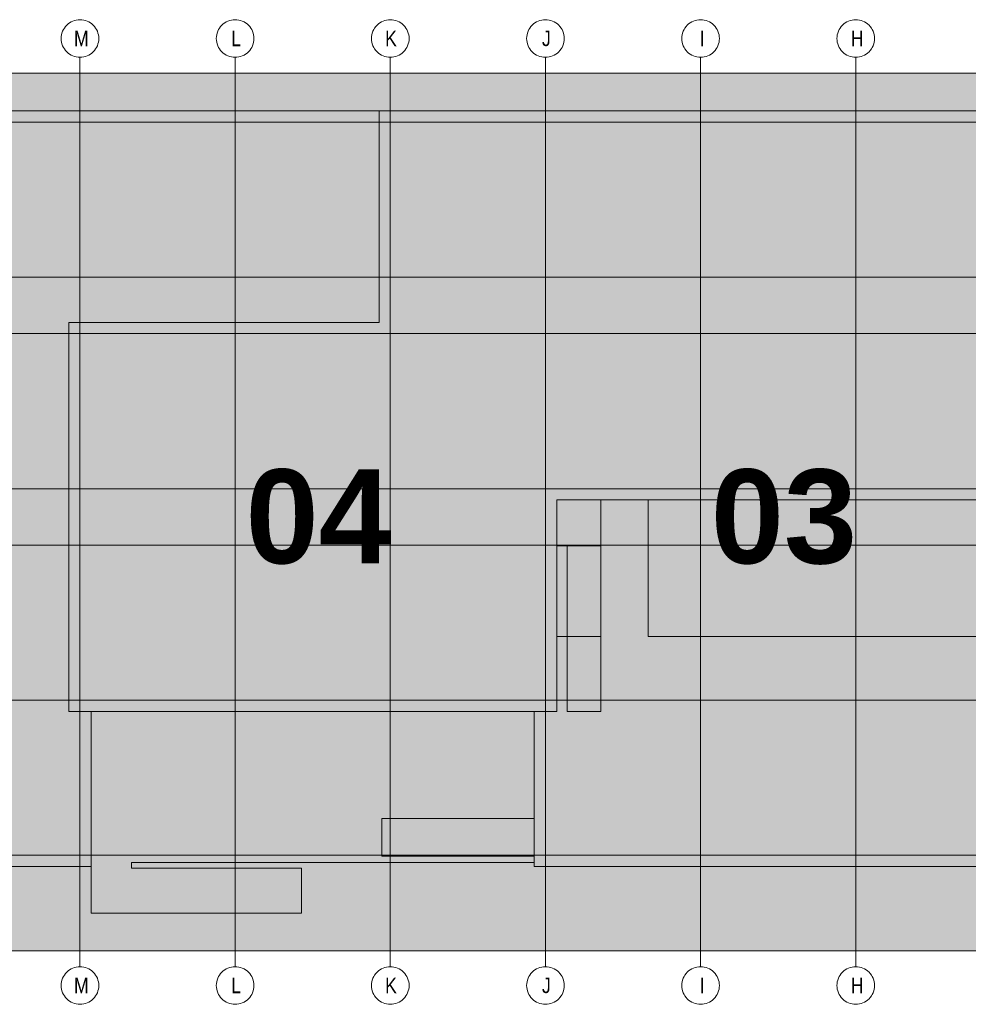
# Model space of a CAD drawing. Extents: x -620 to 300, y 62 to 1162.
# Tile 27 of 256: x 193 to 236, y 238 to 282. Entities that reach past the tile are written whole.
import ezdxf
from ezdxf.lldxf.tags import DXFTag

# ---------------------------------------------------------------- set-up
doc = ezdxf.new("R2010")
doc.units = 0
doc.layers.add('PK_LP', color=7, linetype='Continuous', lineweight=9)
doc.layers.add('PK_LP_Achsen', color=7, linetype='STRICHPUNKT2', lineweight=5)
for name, color, linetype, lineweight, true_color in [('PK_LP_T02', 7, 'Continuous', 9, 0xff6600), ('PK_LP_T02_Rest', 9, 'Continuous', 9, 0x808080), ('PK_LP_T06_Rest', 9, 'Continuous', 9, 0x808080), ('PK_LP_Tennung', 9, 'Continuous', 18, 0x808080)]:
    doc.layers.add(name, color=color, linetype=linetype, lineweight=lineweight, true_color=true_color)
doc.styles.get("Standard").update_dxf_attribs({"font": 'ARIALN.TTF'})
tags = doc.linetypes.add('grob', pattern=[14, 3, -8, 3]).pattern_tags.tags
tags[8:9] = [DXFTag(74, 4), DXFTag(75, 0), DXFTag(340, '0'), DXFTag(46, 0.0), DXFTag(50, 0.0), DXFTag(44, 0.0), DXFTag(45, 0.0)]
tags[6:7] = [DXFTag(74, 4), DXFTag(75, 0), DXFTag(340, '0'), DXFTag(46, 0.0), DXFTag(50, 0.0), DXFTag(44, 0.0), DXFTag(45, 0.0)]
tags[4:5] = [DXFTag(74, 4), DXFTag(75, 0), DXFTag(340, '0'), DXFTag(46, 0.0), DXFTag(50, 0.0), DXFTag(44, 0.0), DXFTag(45, 0.0)]
tags = doc.linetypes.add('STRICHPUNKT2', pattern=[12.7, 6.35, -3.175, 0, -3.175]).pattern_tags.tags
tags[10:11] = [DXFTag(74, 4), DXFTag(75, 0), DXFTag(340, '0'), DXFTag(46, 0.0), DXFTag(50, 0.0), DXFTag(44, 0.0), DXFTag(45, 0.0)]
tags[8:9] = [DXFTag(74, 4), DXFTag(75, 0), DXFTag(340, '0'), DXFTag(46, 0.0), DXFTag(50, 0.0), DXFTag(44, 0.0), DXFTag(45, 0.0)]
tags[6:7] = [DXFTag(74, 4), DXFTag(75, 0), DXFTag(340, '0'), DXFTag(46, 0.0), DXFTag(50, 0.0), DXFTag(44, 0.0), DXFTag(45, 0.0)]
tags[4:5] = [DXFTag(74, 4), DXFTag(75, 0), DXFTag(340, '0'), DXFTag(46, 0.0), DXFTag(50, 0.0), DXFTag(44, 0.0), DXFTag(45, 0.0)]

# ---------------------------------------------------------------- blocks, each defined once
blk = doc.blocks.new('Blockreferenz-A06G94XN8I')
at = {"layer": 'PK_LP', "linetype": 'grob', "lineweight": 5, "ltscale": 0.13}
for p, q in [((169.728, 279.685), (195.568, 279.685)), ((195.568, 279.685), (216.605, 279.685)), ((195.568, 240.014), (195.568, 279.685)), ((195.568, 279.685), (195.568, 240.014)), ((216.605, 279.685), (237.643, 279.685)), ((216.605, 240.014), (216.605, 279.685)), ((216.605, 279.685), (216.605, 240.014)), ((195.568, 240.014), (169.728, 240.014)), ((216.605, 240.014), (195.568, 240.014)), ((237.643, 240.014), (216.605, 240.014))]:
    blk.add_line(p, q, dxfattribs=at)
at = {"layer": 'PK_LP', "linetype": 'ByBlock', "lineweight": 13, "ltscale": 0.13}
for p, q in [((209.085, 277.985), (144.395, 277.985)), ((209.085, 268.423), (209.085, 277.985)), ((209.085, 268.423), (209.085, 277.985)), ((209.085, 277.985), (238.15, 277.985)), ((195.06, 250.833), (195.06, 268.423)), ((195.06, 268.423), (209.085, 268.423)), ((195.06, 250.833), (195.06, 268.423)), ((195.06, 268.423), (209.085, 268.423)), ((221.25, 260.395), (217.113, 260.395)), ((217.113, 260.395), (217.113, 258.319)), ((219.11, 260.395), (217.113, 260.395)), ((217.113, 260.395), (217.113, 258.319)), ((237.135, 260.395), (217.113, 260.395)), ((217.113, 260.395), (217.113, 250.833)), ((219.11, 250.833), (219.11, 260.395)), ((221.25, 254.222), (221.25, 260.395)), ((217.113, 258.319), (219.11, 258.319)), ((217.113, 258.319), (217.58, 258.319)), ((217.58, 258.319), (217.58, 250.833)), ((219.11, 258.319), (219.11, 254.222)), ((219.11, 254.222), (217.113, 254.222)), ((217.113, 254.222), (217.113, 250.833)), ((237.135, 254.222), (221.25, 254.222)), ((196.075, 250.833), (195.06, 250.833)), ((217.113, 250.833), (195.06, 250.833)), ((196.075, 250.833), (196.075, 241.714)), ((216.098, 250.833), (196.075, 250.833)), ((196.075, 243.82), (196.075, 250.833)), ((216.098, 243.996), (216.098, 250.833)), ((217.113, 250.833), (216.098, 250.833)), ((216.098, 250.833), (216.098, 245.994)), ((217.58, 250.833), (219.11, 250.833)), ((209.213, 245.994), (209.213, 244.294)), ((216.098, 245.994), (209.213, 245.994)), ((197.901, 243.754), (197.901, 243.996)), ((197.901, 243.996), (216.098, 243.996)), ((209.213, 244.294), (216.098, 244.294)), ((216.098, 244.294), (216.098, 243.82)), ((143.38, 243.82), (196.075, 243.82)), ((205.585, 243.754), (197.901, 243.754)), ((205.585, 241.714), (205.585, 243.754)), ((216.098, 243.82), (238.15, 243.82)), ((196.075, 241.714), (205.585, 241.714))]:
    blk.add_line(p, q, dxfattribs=at)
at = {"layer": 'PK_LP_Achsen', "linetype": 'ByBlock', "ltscale": 0.13}
for p, q in [((194.861, 281.73), (194.911, 281.797)), ((194.911, 281.797), (194.967, 281.859)), ((194.967, 281.859), (195.028, 281.915)), ((195.028, 281.915), (195.095, 281.964)), ((195.095, 281.964), (195.167, 282.007)), ((195.167, 282.007), (195.242, 282.043)), ((195.242, 282.043), (195.321, 282.071)), ((195.321, 282.071), (195.402, 282.091)), ((195.402, 282.091), (195.484, 282.103)), ((195.484, 282.103), (195.568, 282.108)), ((195.568, 282.108), (195.651, 282.103)), ((195.651, 282.103), (195.734, 282.091)), ((195.734, 282.091), (195.814, 282.071)), ((195.814, 282.071), (195.893, 282.043)), ((195.893, 282.043), (195.968, 282.007)), ((195.968, 282.007), (196.04, 281.964)), ((196.04, 281.964), (196.107, 281.915)), ((196.107, 281.915), (196.169, 281.859)), ((196.169, 281.859), (196.225, 281.797)), ((196.225, 281.797), (196.274, 281.73)), ((201.873, 281.73), (201.923, 281.797)), ((201.923, 281.797), (201.979, 281.859)), ((201.979, 281.859), (202.041, 281.915)), ((202.041, 281.915), (202.108, 281.964)), ((202.108, 281.964), (202.18, 282.007)), ((202.18, 282.007), (202.255, 282.043)), ((202.255, 282.043), (202.333, 282.071)), ((202.333, 282.071), (202.414, 282.091)), ((202.414, 282.091), (202.497, 282.103)), ((202.497, 282.103), (202.58, 282.108)), ((202.58, 282.108), (202.664, 282.103)), ((202.664, 282.103), (202.746, 282.091)), ((202.746, 282.091), (202.827, 282.071)), ((202.827, 282.071), (202.905, 282.043)), ((202.905, 282.043), (202.981, 282.007)), ((202.981, 282.007), (203.052, 281.964)), ((203.052, 281.964), (203.119, 281.915)), ((203.119, 281.915), (203.181, 281.859)), ((203.181, 281.859), (203.237, 281.797)), ((203.237, 281.797), (203.287, 281.73)), ((208.886, 281.73), (208.936, 281.797)), ((208.936, 281.797), (208.992, 281.859)), ((208.992, 281.859), (209.053, 281.915)), ((209.053, 281.915), (209.12, 281.964)), ((209.12, 281.964), (209.192, 282.007)), ((209.192, 282.007), (209.267, 282.043)), ((209.267, 282.043), (209.346, 282.071)), ((209.346, 282.071), (209.427, 282.091)), ((209.427, 282.091), (209.509, 282.103)), ((209.509, 282.103), (209.593, 282.108)), ((209.593, 282.108), (209.676, 282.103)), ((209.676, 282.103), (209.759, 282.091)), ((209.759, 282.091), (209.839, 282.071)), ((209.839, 282.071), (209.918, 282.043)), ((209.918, 282.043), (209.993, 282.007)), ((209.993, 282.007), (210.065, 281.964)), ((210.065, 281.964), (210.132, 281.915)), ((210.132, 281.915), (210.194, 281.859)), ((210.194, 281.859), (210.25, 281.797)), ((210.25, 281.797), (210.299, 281.73)), ((215.898, 281.73), (215.948, 281.797)), ((215.948, 281.797), (216.004, 281.859)), ((216.004, 281.859), (216.066, 281.915)), ((216.066, 281.915), (216.133, 281.964)), ((216.133, 281.964), (216.205, 282.007)), ((216.205, 282.007), (216.28, 282.043)), ((216.28, 282.043), (216.358, 282.071)), ((216.358, 282.071), (216.439, 282.091)), ((216.439, 282.091), (216.522, 282.103)), ((216.522, 282.103), (216.605, 282.108)), ((216.605, 282.108), (216.689, 282.103)), ((216.689, 282.103), (216.771, 282.091)), ((216.771, 282.091), (216.852, 282.071)), ((216.852, 282.071), (216.93, 282.043)), ((216.93, 282.043), (217.006, 282.007)), ((217.006, 282.007), (217.077, 281.964)), ((217.077, 281.964), (217.144, 281.915)), ((217.144, 281.915), (217.206, 281.859)), ((217.206, 281.859), (217.262, 281.797)), ((217.262, 281.797), (217.312, 281.73)), ((222.911, 281.73), (222.961, 281.797)), ((222.961, 281.797), (223.017, 281.859)), ((223.017, 281.859), (223.078, 281.915)), ((223.078, 281.915), (223.145, 281.964)), ((223.145, 281.964), (223.217, 282.007)), ((223.217, 282.007), (223.292, 282.043)), ((223.292, 282.043), (223.371, 282.071)), ((223.371, 282.071), (223.452, 282.091)), ((223.452, 282.091), (223.534, 282.103)), ((223.534, 282.103), (223.618, 282.108)), ((223.618, 282.108), (223.701, 282.103)), ((223.701, 282.103), (223.784, 282.091)), ((223.784, 282.091), (223.864, 282.071)), ((223.864, 282.071), (223.943, 282.043)), ((223.943, 282.043), (224.018, 282.007)), ((224.018, 282.007), (224.09, 281.964)), ((224.09, 281.964), (224.157, 281.915)), ((224.157, 281.915), (224.219, 281.859)), ((224.219, 281.859), (224.275, 281.797)), ((224.275, 281.797), (224.324, 281.73)), ((229.923, 281.73), (229.973, 281.797)), ((229.973, 281.797), (230.029, 281.859)), ((230.029, 281.859), (230.091, 281.915)), ((230.091, 281.915), (230.158, 281.964)), ((230.158, 281.964), (230.23, 282.007)), ((230.23, 282.007), (230.305, 282.043)), ((230.305, 282.043), (230.383, 282.071)), ((230.383, 282.071), (230.464, 282.091)), ((230.464, 282.091), (230.547, 282.103)), ((230.547, 282.103), (230.63, 282.108)), ((230.63, 282.108), (230.714, 282.103)), ((230.714, 282.103), (230.796, 282.091)), ((230.796, 282.091), (230.877, 282.071)), ((230.877, 282.071), (230.955, 282.043)), ((230.955, 282.043), (231.031, 282.007)), ((231.031, 282.007), (231.102, 281.964)), ((231.102, 281.964), (231.169, 281.915)), ((231.169, 281.915), (231.231, 281.859)), ((231.231, 281.859), (231.287, 281.797)), ((231.287, 281.797), (231.337, 281.73)), ((194.722, 281.341), (194.734, 281.423)), ((194.734, 281.423), (194.754, 281.504)), ((194.754, 281.504), (194.782, 281.583)), ((194.782, 281.583), (194.818, 281.658)), ((194.818, 281.658), (194.861, 281.73)), ((196.274, 281.73), (196.317, 281.658)), ((196.317, 281.658), (196.353, 281.583)), ((196.353, 281.583), (196.381, 281.504)), ((196.381, 281.504), (196.401, 281.423)), ((196.401, 281.423), (196.414, 281.341)), ((201.734, 281.341), (201.747, 281.423)), ((201.747, 281.423), (201.767, 281.504)), ((201.767, 281.504), (201.795, 281.583)), ((201.795, 281.583), (201.831, 281.658)), ((201.831, 281.658), (201.873, 281.73)), ((203.287, 281.73), (203.33, 281.658)), ((203.33, 281.658), (203.365, 281.583)), ((203.365, 281.583), (203.394, 281.504)), ((203.394, 281.504), (203.414, 281.423)), ((203.414, 281.423), (203.426, 281.341)), ((208.747, 281.341), (208.759, 281.423)), ((208.759, 281.423), (208.779, 281.504)), ((208.779, 281.504), (208.807, 281.583)), ((208.807, 281.583), (208.843, 281.658)), ((208.843, 281.658), (208.886, 281.73)), ((210.299, 281.73), (210.342, 281.658)), ((210.342, 281.658), (210.378, 281.583)), ((210.378, 281.583), (210.406, 281.504)), ((210.406, 281.504), (210.426, 281.423)), ((210.426, 281.423), (210.439, 281.341)), ((215.759, 281.341), (215.772, 281.423)), ((215.772, 281.423), (215.792, 281.504)), ((215.792, 281.504), (215.82, 281.583)), ((215.82, 281.583), (215.856, 281.658)), ((215.856, 281.658), (215.898, 281.73)), ((217.312, 281.73), (217.355, 281.658)), ((217.355, 281.658), (217.39, 281.583)), ((217.39, 281.583), (217.419, 281.504)), ((217.419, 281.504), (217.439, 281.423)), ((217.439, 281.423), (217.451, 281.341)), ((222.772, 281.341), (222.784, 281.423)), ((222.784, 281.423), (222.804, 281.504)), ((222.804, 281.504), (222.832, 281.583)), ((222.832, 281.583), (222.868, 281.658)), ((222.868, 281.658), (222.911, 281.73)), ((224.324, 281.73), (224.367, 281.658)), ((224.367, 281.658), (224.403, 281.583)), ((224.403, 281.583), (224.431, 281.504)), ((224.431, 281.504), (224.451, 281.423)), ((224.451, 281.423), (224.464, 281.341)), ((229.784, 281.341), (229.797, 281.423)), ((229.797, 281.423), (229.817, 281.504)), ((229.817, 281.504), (229.845, 281.583)), ((229.845, 281.583), (229.881, 281.658)), ((229.881, 281.658), (229.923, 281.73)), ((231.337, 281.73), (231.38, 281.658)), ((231.38, 281.658), (231.415, 281.583)), ((231.415, 281.583), (231.444, 281.504)), ((231.444, 281.504), (231.464, 281.423)), ((231.464, 281.423), (231.476, 281.341)), ((194.718, 281.258), (194.722, 281.341)), ((194.722, 281.174), (194.718, 281.258)), ((194.734, 281.092), (194.722, 281.174)), ((194.754, 281.011), (194.734, 281.092)), ((194.782, 280.932), (194.754, 281.011)), ((194.818, 280.857), (194.782, 280.932)), ((196.353, 280.932), (196.317, 280.857)), ((196.381, 281.011), (196.353, 280.932)), ((196.401, 281.092), (196.381, 281.011)), ((196.414, 281.174), (196.401, 281.092)), ((196.414, 281.341), (196.418, 281.258)), ((196.418, 281.258), (196.414, 281.174)), ((201.73, 281.258), (201.734, 281.341)), ((201.734, 281.174), (201.73, 281.258)), ((201.747, 281.092), (201.734, 281.174)), ((201.767, 281.011), (201.747, 281.092)), ((201.795, 280.932), (201.767, 281.011)), ((201.831, 280.857), (201.795, 280.932)), ((203.365, 280.932), (203.33, 280.857)), ((203.394, 281.011), (203.365, 280.932)), ((203.414, 281.092), (203.394, 281.011)), ((203.426, 281.174), (203.414, 281.092)), ((203.426, 281.341), (203.43, 281.258)), ((203.43, 281.258), (203.426, 281.174)), ((208.743, 281.258), (208.747, 281.341)), ((208.747, 281.174), (208.743, 281.258)), ((208.759, 281.092), (208.747, 281.174)), ((208.779, 281.011), (208.759, 281.092)), ((208.807, 280.932), (208.779, 281.011)), ((208.843, 280.857), (208.807, 280.932)), ((210.378, 280.932), (210.342, 280.857)), ((210.406, 281.011), (210.378, 280.932)), ((210.426, 281.092), (210.406, 281.011)), ((210.439, 281.174), (210.426, 281.092)), ((210.439, 281.341), (210.443, 281.258)), ((210.443, 281.258), (210.439, 281.174)), ((215.755, 281.258), (215.759, 281.341)), ((215.759, 281.174), (215.755, 281.258)), ((215.772, 281.092), (215.759, 281.174)), ((215.792, 281.011), (215.772, 281.092)), ((215.82, 280.932), (215.792, 281.011)), ((215.856, 280.857), (215.82, 280.932)), ((217.39, 280.932), (217.355, 280.857)), ((217.419, 281.011), (217.39, 280.932)), ((217.439, 281.092), (217.419, 281.011)), ((217.451, 281.174), (217.439, 281.092)), ((217.451, 281.341), (217.455, 281.258)), ((217.455, 281.258), (217.451, 281.174)), ((222.768, 281.258), (222.772, 281.341)), ((222.772, 281.174), (222.768, 281.258)), ((222.784, 281.092), (222.772, 281.174)), ((222.804, 281.011), (222.784, 281.092)), ((222.832, 280.932), (222.804, 281.011)), ((222.868, 280.857), (222.832, 280.932)), ((224.403, 280.932), (224.367, 280.857)), ((224.431, 281.011), (224.403, 280.932)), ((224.451, 281.092), (224.431, 281.011)), ((224.464, 281.174), (224.451, 281.092)), ((224.464, 281.341), (224.468, 281.258)), ((224.468, 281.258), (224.464, 281.174)), ((229.78, 281.258), (229.784, 281.341)), ((229.784, 281.174), (229.78, 281.258)), ((229.797, 281.092), (229.784, 281.174)), ((229.817, 281.011), (229.797, 281.092)), ((229.845, 280.932), (229.817, 281.011)), ((229.881, 280.857), (229.845, 280.932)), ((231.415, 280.932), (231.38, 280.857)), ((231.444, 281.011), (231.415, 280.932)), ((231.464, 281.092), (231.444, 281.011)), ((231.476, 281.174), (231.464, 281.092)), ((231.476, 281.341), (231.48, 281.258)), ((231.48, 281.258), (231.476, 281.174)), ((194.861, 280.785), (194.818, 280.857)), ((194.911, 280.718), (194.861, 280.785)), ((194.967, 280.656), (194.911, 280.718)), ((195.028, 280.6), (194.967, 280.656)), ((195.095, 280.551), (195.028, 280.6)), ((195.167, 280.508), (195.095, 280.551)), ((195.242, 280.472), (195.167, 280.508)), ((195.321, 280.444), (195.242, 280.472)), ((195.893, 280.472), (195.814, 280.444)), ((195.968, 280.508), (195.893, 280.472)), ((196.04, 280.551), (195.968, 280.508)), ((196.107, 280.6), (196.04, 280.551)), ((196.169, 280.656), (196.107, 280.6)), ((196.225, 280.718), (196.169, 280.656)), ((196.274, 280.785), (196.225, 280.718)), ((196.317, 280.857), (196.274, 280.785)), ((201.873, 280.785), (201.831, 280.857)), ((201.923, 280.718), (201.873, 280.785)), ((201.979, 280.656), (201.923, 280.718)), ((202.041, 280.6), (201.979, 280.656)), ((202.108, 280.551), (202.041, 280.6)), ((202.18, 280.508), (202.108, 280.551)), ((202.255, 280.472), (202.18, 280.508)), ((202.333, 280.444), (202.255, 280.472)), ((202.905, 280.472), (202.827, 280.444)), ((202.981, 280.508), (202.905, 280.472)), ((203.052, 280.551), (202.981, 280.508)), ((203.119, 280.6), (203.052, 280.551)), ((203.181, 280.656), (203.119, 280.6)), ((203.237, 280.718), (203.181, 280.656)), ((203.287, 280.785), (203.237, 280.718)), ((203.33, 280.857), (203.287, 280.785)), ((208.886, 280.785), (208.843, 280.857)), ((208.936, 280.718), (208.886, 280.785)), ((208.992, 280.656), (208.936, 280.718)), ((209.053, 280.6), (208.992, 280.656)), ((209.12, 280.551), (209.053, 280.6)), ((209.192, 280.508), (209.12, 280.551)), ((209.267, 280.472), (209.192, 280.508)), ((209.346, 280.444), (209.267, 280.472)), ((209.918, 280.472), (209.839, 280.444)), ((209.993, 280.508), (209.918, 280.472)), ((210.065, 280.551), (209.993, 280.508)), ((210.132, 280.6), (210.065, 280.551)), ((210.194, 280.656), (210.132, 280.6)), ((210.25, 280.718), (210.194, 280.656)), ((210.299, 280.785), (210.25, 280.718)), ((210.342, 280.857), (210.299, 280.785)), ((215.898, 280.785), (215.856, 280.857)), ((215.948, 280.718), (215.898, 280.785)), ((216.004, 280.656), (215.948, 280.718)), ((216.066, 280.6), (216.004, 280.656)), ((216.133, 280.551), (216.066, 280.6)), ((216.205, 280.508), (216.133, 280.551)), ((216.28, 280.472), (216.205, 280.508)), ((216.358, 280.444), (216.28, 280.472)), ((216.93, 280.472), (216.852, 280.444)), ((217.006, 280.508), (216.93, 280.472)), ((217.077, 280.551), (217.006, 280.508)), ((217.144, 280.6), (217.077, 280.551)), ((217.206, 280.656), (217.144, 280.6)), ((217.262, 280.718), (217.206, 280.656)), ((217.312, 280.785), (217.262, 280.718)), ((217.355, 280.857), (217.312, 280.785)), ((222.911, 280.785), (222.868, 280.857)), ((222.961, 280.718), (222.911, 280.785)), ((223.017, 280.656), (222.961, 280.718)), ((223.078, 280.6), (223.017, 280.656)), ((223.145, 280.551), (223.078, 280.6)), ((223.217, 280.508), (223.145, 280.551)), ((223.292, 280.472), (223.217, 280.508)), ((223.371, 280.444), (223.292, 280.472)), ((223.943, 280.472), (223.864, 280.444)), ((224.018, 280.508), (223.943, 280.472)), ((224.09, 280.551), (224.018, 280.508)), ((224.157, 280.6), (224.09, 280.551)), ((224.219, 280.656), (224.157, 280.6)), ((224.275, 280.718), (224.219, 280.656)), ((224.324, 280.785), (224.275, 280.718)), ((224.367, 280.857), (224.324, 280.785)), ((229.923, 280.785), (229.881, 280.857)), ((229.973, 280.718), (229.923, 280.785)), ((230.029, 280.656), (229.973, 280.718)), ((230.091, 280.6), (230.029, 280.656)), ((230.158, 280.551), (230.091, 280.6)), ((230.23, 280.508), (230.158, 280.551)), ((230.305, 280.472), (230.23, 280.508)), ((230.383, 280.444), (230.305, 280.472)), ((230.955, 280.472), (230.877, 280.444)), ((231.031, 280.508), (230.955, 280.472)), ((231.102, 280.551), (231.031, 280.508)), ((231.169, 280.6), (231.102, 280.551)), ((231.231, 280.656), (231.169, 280.6)), ((231.287, 280.718), (231.231, 280.656)), ((231.337, 280.785), (231.287, 280.718)), ((231.38, 280.857), (231.337, 280.785)), ((195.402, 280.424), (195.321, 280.444)), ((195.484, 280.412), (195.402, 280.424)), ((195.568, 280.408), (195.484, 280.412)), ((195.651, 280.412), (195.568, 280.408)), ((195.734, 280.424), (195.651, 280.412)), ((195.814, 280.444), (195.734, 280.424)), ((202.414, 280.424), (202.333, 280.444)), ((202.497, 280.412), (202.414, 280.424)), ((202.58, 280.408), (202.497, 280.412)), ((202.664, 280.412), (202.58, 280.408)), ((202.746, 280.424), (202.664, 280.412)), ((202.827, 280.444), (202.746, 280.424)), ((209.427, 280.424), (209.346, 280.444)), ((209.509, 280.412), (209.427, 280.424)), ((209.593, 280.408), (209.509, 280.412)), ((209.676, 280.412), (209.593, 280.408)), ((209.759, 280.424), (209.676, 280.412)), ((209.839, 280.444), (209.759, 280.424)), ((216.439, 280.424), (216.358, 280.444)), ((216.522, 280.412), (216.439, 280.424)), ((216.605, 280.408), (216.522, 280.412)), ((216.689, 280.412), (216.605, 280.408)), ((216.771, 280.424), (216.689, 280.412)), ((216.852, 280.444), (216.771, 280.424)), ((223.452, 280.424), (223.371, 280.444)), ((223.534, 280.412), (223.452, 280.424)), ((223.618, 280.408), (223.534, 280.412)), ((223.701, 280.412), (223.618, 280.408)), ((223.784, 280.424), (223.701, 280.412)), ((223.864, 280.444), (223.784, 280.424)), ((230.464, 280.424), (230.383, 280.444)), ((230.547, 280.412), (230.464, 280.424)), ((230.63, 280.408), (230.547, 280.412)), ((230.714, 280.412), (230.63, 280.408)), ((230.796, 280.424), (230.714, 280.412)), ((230.877, 280.444), (230.796, 280.424)), ((194.967, 239.042), (195.028, 239.098)), ((195.028, 239.098), (195.095, 239.148)), ((195.095, 239.148), (195.167, 239.191)), ((195.167, 239.191), (195.242, 239.227)), ((195.242, 239.227), (195.321, 239.255)), ((195.321, 239.255), (195.402, 239.275)), ((195.402, 239.275), (195.484, 239.287)), ((195.484, 239.287), (195.568, 239.291)), ((195.568, 239.291), (195.651, 239.287)), ((195.651, 239.287), (195.734, 239.275)), ((195.734, 239.275), (195.814, 239.255)), ((195.814, 239.255), (195.893, 239.227)), ((195.893, 239.227), (195.968, 239.191)), ((195.968, 239.191), (196.04, 239.148)), ((196.04, 239.148), (196.107, 239.098)), ((196.107, 239.098), (196.169, 239.042)), ((201.979, 239.042), (202.041, 239.098)), ((202.041, 239.098), (202.108, 239.148)), ((202.108, 239.148), (202.18, 239.191)), ((202.18, 239.191), (202.255, 239.227)), ((202.255, 239.227), (202.333, 239.255)), ((202.333, 239.255), (202.414, 239.275)), ((202.414, 239.275), (202.497, 239.287)), ((202.497, 239.287), (202.58, 239.291)), ((202.58, 239.291), (202.664, 239.287)), ((202.664, 239.287), (202.746, 239.275)), ((202.746, 239.275), (202.827, 239.255)), ((202.827, 239.255), (202.905, 239.227)), ((202.905, 239.227), (202.981, 239.191)), ((202.981, 239.191), (203.052, 239.148)), ((203.052, 239.148), (203.119, 239.098)), ((203.119, 239.098), (203.181, 239.042)), ((208.992, 239.042), (209.053, 239.098)), ((209.053, 239.098), (209.12, 239.148)), ((209.12, 239.148), (209.192, 239.191)), ((209.192, 239.191), (209.267, 239.227)), ((209.267, 239.227), (209.346, 239.255)), ((209.346, 239.255), (209.427, 239.275)), ((209.427, 239.275), (209.509, 239.287)), ((209.509, 239.287), (209.593, 239.291)), ((209.593, 239.291), (209.676, 239.287)), ((209.676, 239.287), (209.759, 239.275)), ((209.759, 239.275), (209.839, 239.255)), ((209.839, 239.255), (209.918, 239.227)), ((209.918, 239.227), (209.993, 239.191)), ((209.993, 239.191), (210.065, 239.148)), ((210.065, 239.148), (210.132, 239.098)), ((210.132, 239.098), (210.194, 239.042)), ((216.004, 239.042), (216.066, 239.098)), ((216.066, 239.098), (216.133, 239.148)), ((216.133, 239.148), (216.205, 239.191)), ((216.205, 239.191), (216.28, 239.227)), ((216.28, 239.227), (216.358, 239.255)), ((216.358, 239.255), (216.439, 239.275)), ((216.439, 239.275), (216.522, 239.287)), ((216.522, 239.287), (216.605, 239.291)), ((216.605, 239.291), (216.689, 239.287)), ((216.689, 239.287), (216.771, 239.275)), ((216.771, 239.275), (216.852, 239.255)), ((216.852, 239.255), (216.93, 239.227)), ((216.93, 239.227), (217.006, 239.191)), ((217.006, 239.191), (217.077, 239.148)), ((217.077, 239.148), (217.144, 239.098)), ((217.144, 239.098), (217.206, 239.042)), ((223.017, 239.042), (223.078, 239.098)), ((223.078, 239.098), (223.145, 239.148)), ((223.145, 239.148), (223.217, 239.191)), ((223.217, 239.191), (223.292, 239.227)), ((223.292, 239.227), (223.371, 239.255)), ((223.371, 239.255), (223.452, 239.275)), ((223.452, 239.275), (223.534, 239.287)), ((223.534, 239.287), (223.618, 239.291)), ((223.618, 239.291), (223.701, 239.287)), ((223.701, 239.287), (223.784, 239.275)), ((223.784, 239.275), (223.864, 239.255)), ((223.864, 239.255), (223.943, 239.227)), ((223.943, 239.227), (224.018, 239.191)), ((224.018, 239.191), (224.09, 239.148)), ((224.09, 239.148), (224.157, 239.098)), ((224.157, 239.098), (224.219, 239.042)), ((230.029, 239.042), (230.091, 239.098)), ((230.091, 239.098), (230.158, 239.148)), ((230.158, 239.148), (230.23, 239.191)), ((230.23, 239.191), (230.305, 239.227)), ((230.305, 239.227), (230.383, 239.255)), ((230.383, 239.255), (230.464, 239.275)), ((230.464, 239.275), (230.547, 239.287)), ((230.547, 239.287), (230.63, 239.291)), ((230.63, 239.291), (230.714, 239.287)), ((230.714, 239.287), (230.796, 239.275)), ((230.796, 239.275), (230.877, 239.255)), ((230.877, 239.255), (230.955, 239.227)), ((230.955, 239.227), (231.031, 239.191)), ((231.031, 239.191), (231.102, 239.148)), ((231.102, 239.148), (231.169, 239.098)), ((231.169, 239.098), (231.231, 239.042)), ((194.722, 238.525), (194.734, 238.607)), ((194.734, 238.607), (194.754, 238.688)), ((194.754, 238.688), (194.782, 238.767)), ((194.782, 238.767), (194.818, 238.842)), ((194.818, 238.842), (194.861, 238.914)), ((194.861, 238.914), (194.911, 238.981)), ((194.911, 238.981), (194.967, 239.042)), ((196.169, 239.042), (196.225, 238.981)), ((196.225, 238.981), (196.274, 238.914)), ((196.274, 238.914), (196.317, 238.842)), ((196.317, 238.842), (196.353, 238.767)), ((196.353, 238.767), (196.381, 238.688)), ((196.381, 238.688), (196.401, 238.607)), ((196.401, 238.607), (196.414, 238.525)), ((201.734, 238.525), (201.747, 238.607)), ((201.747, 238.607), (201.767, 238.688)), ((201.767, 238.688), (201.795, 238.767)), ((201.795, 238.767), (201.831, 238.842)), ((201.831, 238.842), (201.873, 238.914)), ((201.873, 238.914), (201.923, 238.981)), ((201.923, 238.981), (201.979, 239.042)), ((203.181, 239.042), (203.237, 238.981)), ((203.237, 238.981), (203.287, 238.914)), ((203.287, 238.914), (203.33, 238.842)), ((203.33, 238.842), (203.365, 238.767)), ((203.365, 238.767), (203.394, 238.688)), ((203.394, 238.688), (203.414, 238.607)), ((203.414, 238.607), (203.426, 238.525)), ((208.747, 238.525), (208.759, 238.607)), ((208.759, 238.607), (208.779, 238.688)), ((208.779, 238.688), (208.807, 238.767)), ((208.807, 238.767), (208.843, 238.842)), ((208.843, 238.842), (208.886, 238.914)), ((208.886, 238.914), (208.936, 238.981)), ((208.936, 238.981), (208.992, 239.042)), ((210.194, 239.042), (210.25, 238.981)), ((210.25, 238.981), (210.299, 238.914)), ((210.299, 238.914), (210.342, 238.842)), ((210.342, 238.842), (210.378, 238.767)), ((210.378, 238.767), (210.406, 238.688)), ((210.406, 238.688), (210.426, 238.607)), ((210.426, 238.607), (210.439, 238.525)), ((215.759, 238.525), (215.772, 238.607)), ((215.772, 238.607), (215.792, 238.688)), ((215.792, 238.688), (215.82, 238.767)), ((215.82, 238.767), (215.856, 238.842)), ((215.856, 238.842), (215.898, 238.914)), ((215.898, 238.914), (215.948, 238.981)), ((215.948, 238.981), (216.004, 239.042)), ((217.206, 239.042), (217.262, 238.981)), ((217.262, 238.981), (217.312, 238.914)), ((217.312, 238.914), (217.355, 238.842)), ((217.355, 238.842), (217.39, 238.767)), ((217.39, 238.767), (217.419, 238.688)), ((217.419, 238.688), (217.439, 238.607)), ((217.439, 238.607), (217.451, 238.525)), ((222.772, 238.525), (222.784, 238.607)), ((222.784, 238.607), (222.804, 238.688)), ((222.804, 238.688), (222.832, 238.767)), ((222.832, 238.767), (222.868, 238.842)), ((222.868, 238.842), (222.911, 238.914)), ((222.911, 238.914), (222.961, 238.981)), ((222.961, 238.981), (223.017, 239.042)), ((224.219, 239.042), (224.275, 238.981)), ((224.275, 238.981), (224.324, 238.914)), ((224.324, 238.914), (224.367, 238.842)), ((224.367, 238.842), (224.403, 238.767)), ((224.403, 238.767), (224.431, 238.688)), ((224.431, 238.688), (224.451, 238.607)), ((224.451, 238.607), (224.464, 238.525)), ((229.784, 238.525), (229.797, 238.607)), ((229.797, 238.607), (229.817, 238.688)), ((229.817, 238.688), (229.845, 238.767)), ((229.845, 238.767), (229.881, 238.842)), ((229.881, 238.842), (229.923, 238.914)), ((229.923, 238.914), (229.973, 238.981)), ((229.973, 238.981), (230.029, 239.042)), ((231.231, 239.042), (231.287, 238.981)), ((231.287, 238.981), (231.337, 238.914)), ((231.337, 238.914), (231.38, 238.842)), ((231.38, 238.842), (231.415, 238.767)), ((231.415, 238.767), (231.444, 238.688)), ((231.444, 238.688), (231.464, 238.607)), ((231.464, 238.607), (231.476, 238.525)), ((194.718, 238.441), (194.722, 238.525)), ((194.722, 238.358), (194.718, 238.441)), ((194.734, 238.275), (194.722, 238.358)), ((194.754, 238.195), (194.734, 238.275)), ((194.782, 238.116), (194.754, 238.195)), ((196.381, 238.195), (196.353, 238.116)), ((196.401, 238.275), (196.381, 238.195)), ((196.414, 238.358), (196.401, 238.275)), ((196.414, 238.525), (196.418, 238.441)), ((196.418, 238.441), (196.414, 238.358)), ((201.73, 238.441), (201.734, 238.525)), ((201.734, 238.358), (201.73, 238.441)), ((201.747, 238.275), (201.734, 238.358)), ((201.767, 238.195), (201.747, 238.275)), ((201.795, 238.116), (201.767, 238.195)), ((203.394, 238.195), (203.365, 238.116)), ((203.414, 238.275), (203.394, 238.195)), ((203.426, 238.358), (203.414, 238.275)), ((203.426, 238.525), (203.43, 238.441)), ((203.43, 238.441), (203.426, 238.358)), ((208.743, 238.441), (208.747, 238.525)), ((208.747, 238.358), (208.743, 238.441)), ((208.759, 238.275), (208.747, 238.358)), ((208.779, 238.195), (208.759, 238.275)), ((208.807, 238.116), (208.779, 238.195)), ((210.406, 238.195), (210.378, 238.116)), ((210.426, 238.275), (210.406, 238.195)), ((210.439, 238.358), (210.426, 238.275)), ((210.439, 238.525), (210.443, 238.441)), ((210.443, 238.441), (210.439, 238.358)), ((215.755, 238.441), (215.759, 238.525)), ((215.759, 238.358), (215.755, 238.441)), ((215.772, 238.275), (215.759, 238.358)), ((215.792, 238.195), (215.772, 238.275)), ((215.82, 238.116), (215.792, 238.195)), ((217.419, 238.195), (217.39, 238.116)), ((217.439, 238.275), (217.419, 238.195)), ((217.451, 238.358), (217.439, 238.275)), ((217.451, 238.525), (217.455, 238.441)), ((217.455, 238.441), (217.451, 238.358)), ((222.768, 238.441), (222.772, 238.525)), ((222.772, 238.358), (222.768, 238.441)), ((222.784, 238.275), (222.772, 238.358)), ((222.804, 238.195), (222.784, 238.275)), ((222.832, 238.116), (222.804, 238.195)), ((224.431, 238.195), (224.403, 238.116)), ((224.451, 238.275), (224.431, 238.195)), ((224.464, 238.358), (224.451, 238.275)), ((224.464, 238.525), (224.468, 238.441)), ((224.468, 238.441), (224.464, 238.358)), ((229.78, 238.441), (229.784, 238.525)), ((229.784, 238.358), (229.78, 238.441)), ((229.797, 238.275), (229.784, 238.358)), ((229.817, 238.195), (229.797, 238.275)), ((229.845, 238.116), (229.817, 238.195)), ((231.444, 238.195), (231.415, 238.116)), ((231.464, 238.275), (231.444, 238.195)), ((231.476, 238.358), (231.464, 238.275)), ((231.476, 238.525), (231.48, 238.441)), ((231.48, 238.441), (231.476, 238.358)), ((194.818, 238.041), (194.782, 238.116)), ((194.861, 237.969), (194.818, 238.041)), ((194.911, 237.902), (194.861, 237.969)), ((194.967, 237.84), (194.911, 237.902)), ((195.028, 237.784), (194.967, 237.84)), ((195.095, 237.735), (195.028, 237.784)), ((195.167, 237.692), (195.095, 237.735)), ((196.04, 237.735), (195.968, 237.692)), ((196.107, 237.784), (196.04, 237.735)), ((196.169, 237.84), (196.107, 237.784)), ((196.225, 237.902), (196.169, 237.84)), ((196.274, 237.969), (196.225, 237.902)), ((196.317, 238.041), (196.274, 237.969)), ((196.353, 238.116), (196.317, 238.041)), ((201.831, 238.041), (201.795, 238.116)), ((201.873, 237.969), (201.831, 238.041)), ((201.923, 237.902), (201.873, 237.969)), ((201.979, 237.84), (201.923, 237.902)), ((202.041, 237.784), (201.979, 237.84)), ((202.108, 237.735), (202.041, 237.784)), ((202.18, 237.692), (202.108, 237.735)), ((203.052, 237.735), (202.981, 237.692)), ((203.119, 237.784), (203.052, 237.735)), ((203.181, 237.84), (203.119, 237.784)), ((203.237, 237.902), (203.181, 237.84)), ((203.287, 237.969), (203.237, 237.902)), ((203.33, 238.041), (203.287, 237.969)), ((203.365, 238.116), (203.33, 238.041)), ((208.843, 238.041), (208.807, 238.116)), ((208.886, 237.969), (208.843, 238.041)), ((208.936, 237.902), (208.886, 237.969)), ((208.992, 237.84), (208.936, 237.902)), ((209.053, 237.784), (208.992, 237.84)), ((209.12, 237.735), (209.053, 237.784)), ((209.192, 237.692), (209.12, 237.735)), ((210.065, 237.735), (209.993, 237.692)), ((210.132, 237.784), (210.065, 237.735)), ((210.194, 237.84), (210.132, 237.784)), ((210.25, 237.902), (210.194, 237.84)), ((210.299, 237.969), (210.25, 237.902)), ((210.342, 238.041), (210.299, 237.969)), ((210.378, 238.116), (210.342, 238.041)), ((215.856, 238.041), (215.82, 238.116)), ((215.898, 237.969), (215.856, 238.041)), ((215.948, 237.902), (215.898, 237.969)), ((216.004, 237.84), (215.948, 237.902)), ((216.066, 237.784), (216.004, 237.84)), ((216.133, 237.735), (216.066, 237.784)), ((216.205, 237.692), (216.133, 237.735)), ((217.077, 237.735), (217.006, 237.692)), ((217.144, 237.784), (217.077, 237.735)), ((217.206, 237.84), (217.144, 237.784)), ((217.262, 237.902), (217.206, 237.84)), ((217.312, 237.969), (217.262, 237.902)), ((217.355, 238.041), (217.312, 237.969)), ((217.39, 238.116), (217.355, 238.041)), ((222.868, 238.041), (222.832, 238.116)), ((222.911, 237.969), (222.868, 238.041)), ((222.961, 237.902), (222.911, 237.969)), ((223.017, 237.84), (222.961, 237.902)), ((223.078, 237.784), (223.017, 237.84)), ((223.145, 237.735), (223.078, 237.784)), ((223.217, 237.692), (223.145, 237.735)), ((224.09, 237.735), (224.018, 237.692)), ((224.157, 237.784), (224.09, 237.735)), ((224.219, 237.84), (224.157, 237.784)), ((224.275, 237.902), (224.219, 237.84)), ((224.324, 237.969), (224.275, 237.902)), ((224.367, 238.041), (224.324, 237.969)), ((224.403, 238.116), (224.367, 238.041)), ((229.881, 238.041), (229.845, 238.116)), ((229.923, 237.969), (229.881, 238.041)), ((229.973, 237.902), (229.923, 237.969)), ((230.029, 237.84), (229.973, 237.902)), ((230.091, 237.784), (230.029, 237.84)), ((230.158, 237.735), (230.091, 237.784)), ((230.23, 237.692), (230.158, 237.735)), ((231.102, 237.735), (231.031, 237.692)), ((231.169, 237.784), (231.102, 237.735)), ((231.231, 237.84), (231.169, 237.784)), ((231.287, 237.902), (231.231, 237.84)), ((231.337, 237.969), (231.287, 237.902)), ((231.38, 238.041), (231.337, 237.969)), ((231.415, 238.116), (231.38, 238.041)), ((195.242, 237.656), (195.167, 237.692)), ((195.321, 237.628), (195.242, 237.656)), ((195.402, 237.608), (195.321, 237.628)), ((195.484, 237.595), (195.402, 237.608)), ((195.568, 237.591), (195.484, 237.595)), ((195.651, 237.595), (195.568, 237.591)), ((195.734, 237.608), (195.651, 237.595)), ((195.814, 237.628), (195.734, 237.608)), ((195.893, 237.656), (195.814, 237.628)), ((195.968, 237.692), (195.893, 237.656)), ((202.255, 237.656), (202.18, 237.692)), ((202.333, 237.628), (202.255, 237.656)), ((202.414, 237.608), (202.333, 237.628)), ((202.497, 237.595), (202.414, 237.608)), ((202.58, 237.591), (202.497, 237.595)), ((202.664, 237.595), (202.58, 237.591)), ((202.746, 237.608), (202.664, 237.595)), ((202.827, 237.628), (202.746, 237.608)), ((202.905, 237.656), (202.827, 237.628)), ((202.981, 237.692), (202.905, 237.656)), ((209.267, 237.656), (209.192, 237.692)), ((209.346, 237.628), (209.267, 237.656)), ((209.427, 237.608), (209.346, 237.628)), ((209.509, 237.595), (209.427, 237.608)), ((209.593, 237.591), (209.509, 237.595)), ((209.676, 237.595), (209.593, 237.591)), ((209.759, 237.608), (209.676, 237.595)), ((209.839, 237.628), (209.759, 237.608)), ((209.918, 237.656), (209.839, 237.628)), ((209.993, 237.692), (209.918, 237.656)), ((216.28, 237.656), (216.205, 237.692)), ((216.358, 237.628), (216.28, 237.656)), ((216.439, 237.608), (216.358, 237.628)), ((216.522, 237.595), (216.439, 237.608)), ((216.605, 237.591), (216.522, 237.595)), ((216.689, 237.595), (216.605, 237.591)), ((216.771, 237.608), (216.689, 237.595)), ((216.852, 237.628), (216.771, 237.608)), ((216.93, 237.656), (216.852, 237.628)), ((217.006, 237.692), (216.93, 237.656)), ((223.292, 237.656), (223.217, 237.692)), ((223.371, 237.628), (223.292, 237.656)), ((223.452, 237.608), (223.371, 237.628)), ((223.534, 237.595), (223.452, 237.608)), ((223.618, 237.591), (223.534, 237.595)), ((223.701, 237.595), (223.618, 237.591)), ((223.784, 237.608), (223.701, 237.595)), ((223.864, 237.628), (223.784, 237.608)), ((223.943, 237.656), (223.864, 237.628)), ((224.018, 237.692), (223.943, 237.656)), ((230.305, 237.656), (230.23, 237.692)), ((230.383, 237.628), (230.305, 237.656)), ((230.464, 237.608), (230.383, 237.628)), ((230.547, 237.595), (230.464, 237.608)), ((230.63, 237.591), (230.547, 237.595)), ((230.714, 237.595), (230.63, 237.591)), ((230.796, 237.608), (230.714, 237.595)), ((230.877, 237.628), (230.796, 237.608)), ((230.955, 237.656), (230.877, 237.628)), ((231.031, 237.692), (230.955, 237.656))]:
    blk.add_line(p, q, dxfattribs=at)
at = {"layer": 'PK_LP_Achsen', "linetype": 'STRICHPUNKT2', "ltscale": 0.13}
for p, q in [((195.568, 280.408), (195.568, 239.291)), ((202.58, 280.408), (202.58, 239.291)), ((209.593, 280.408), (209.593, 239.291)), ((216.605, 280.408), (216.605, 239.291)), ((223.618, 280.408), (223.618, 239.291)), ((230.63, 280.408), (230.63, 239.291)), ((128.038, 277.478), (282.648, 277.478)), ((128.038, 270.465), (282.648, 270.465)), ((128.038, 267.915), (282.648, 267.915)), ((128.038, 260.903), (282.648, 260.903)), ((128.038, 258.353), (282.648, 258.353)), ((128.038, 251.34), (282.648, 251.34)), ((128.038, 244.328), (282.648, 244.328))]:
    blk.add_line(p, q, dxfattribs=at)
at = {"layer": 'PK_LP_T02_Rest', "linetype": 'ByBlock', "lineweight": -2, "ltscale": 0.13}
for points in [[(169.728, 240.014), (169.728, 279.685), (195.568, 240.014), (195.568, 279.685)], [(216.605, 240.014), (216.605, 279.685), (237.643, 240.014), (237.643, 279.685)]]:
    blk.add_solid(points, dxfattribs=at)
at = {"layer": 'PK_LP_T06_Rest', "linetype": 'ByBlock', "lineweight": -2, "ltscale": 0.13}
blk.add_solid([(195.568, 240.014), (195.568, 279.685), (216.605, 240.014), (216.605, 279.685)], dxfattribs=at)
at = {"layer": 'PK_LP_Tennung', "linetype": 'ByBlock', "ltscale": 0.18}
for p, q in [((195.568, 240.014), (195.568, 279.685)), ((216.605, 240.014), (216.605, 279.685))]:
    blk.add_line(p, q, dxfattribs=at)
at = {"layer": 'PK_LP', "linetype": 'ByBlock', "lineweight": 25, "ltscale": 0.25, "char_height": 4.25, "attachment_point": 1}
for s, insert in [('{\\fArial|b1|i0;04}', (203.053, 261.778)), ('{\\fArial|b1|i0;03}', (224.082, 261.778))]:
    blk.add_mtext(s, dxfattribs=dict(at, insert=insert))
at = {"layer": 'PK_LP_Achsen', "linetype": 'ByBlock', "ltscale": 0.13, "char_height": 0.69538, "attachment_point": 1}
for s, insert in [('{\\fArial Narrow;M}', (195.296, 281.605)), ('{\\fArial Narrow;L}', (202.402, 281.605)), ('{\\fArial Narrow;K}', (209.356, 281.605)), ('{\\fArial Narrow;J}', (216.449, 281.611)), ('{\\fArial Narrow;I}', (223.58, 281.605)), ('{\\fArial Narrow;H}', (230.407, 281.605)), ('{\\fArial Narrow;M}', (195.296, 238.789)), ('{\\fArial Narrow;L}', (202.402, 238.789)), ('{\\fArial Narrow;K}', (209.356, 238.789)), ('{\\fArial Narrow;J}', (216.449, 238.795)), ('{\\fArial Narrow;I}', (223.58, 238.789)), ('{\\fArial Narrow;H}', (230.407, 238.789))]:
    blk.add_mtext(s, dxfattribs=dict(at, insert=insert))

msp = doc.modelspace()

# ---------------------------------------------------------------- block references
at = {"layer": 'PK_LP_T02', "ltscale": 0.13}
msp.add_blockref('Blockreferenz-A06G94XN8I', (0, 0), dxfattribs=at)

doc.saveas('drawing.dxf')
